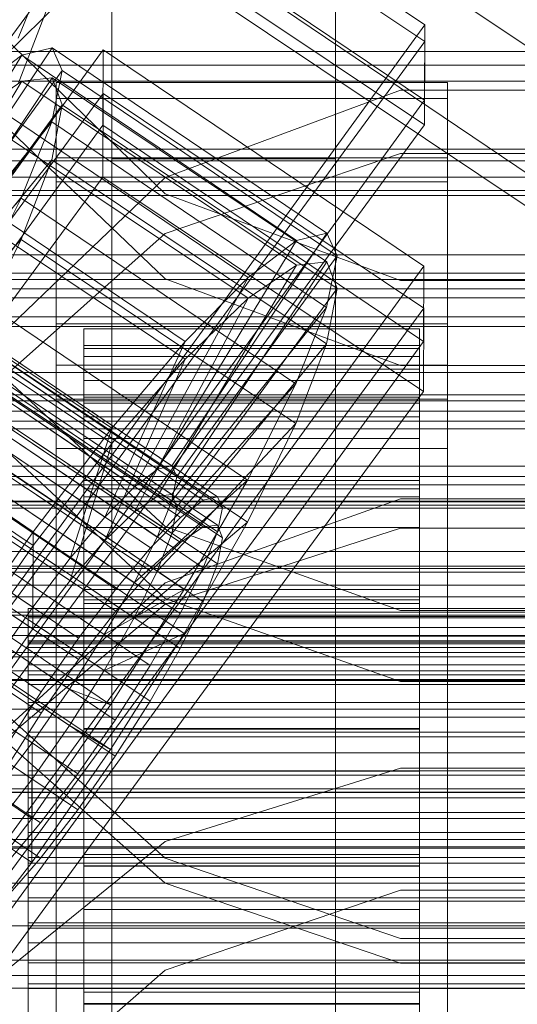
# Model space of a CAD drawing. Header units: millimetres. Extents: x -1970 to 61924, y -58230 to 6847.
# Tile 99 of 256: x -148 to -130, y -34556 to -34520. Entities that reach past the tile are written whole.
import ezdxf

# ---------------------------------------------------------------- set-up
doc = ezdxf.new("R2010")
doc.units = ezdxf.units.MM
for name, color, linetype, lineweight in [('COTAS_O', 1, 'Continuous', 0), ('COTAS_P', 1, 'Continuous', 0), ('frontal_briquetadora', 7, 'Continuous', 0), ('frontal_C01', 7, 'Continuous', 0), ('frontal_C02', 7, 'Continuous', 0), ('frontal_C03', 7, 'Continuous', 0), ('frontal_dosificador', 7, 'Continuous', 0), ('frontal_mezcladora', 7, 'Continuous', 0), ('frontal_secador', 7, 'Continuous', 0)]:
    doc.layers.add(name, color=color, linetype=linetype, lineweight=lineweight)
doc.dimstyles.new('R19_100', dxfattribs={"dimtxt": 250, "dimasz": 150, "dimexe": 150, "dimexo": 80, "dimgap": 100, "dimtad": 1, "dimtih": 1, "dimtoh": 1, "dimdsep": 46, "dimcen": 0.09, "dimadec": 0, "dimazin": 0, "dimtfac": 1, "dimtdec": 4, "dimtofl": 0, "dimtmove": 0, "dimatfit": 3, "dimfxl": 1, "dimtolj": 1, "dimtzin": 0, "dimarcsym": 0})

# ---------------------------------------------------------------- blocks, each defined once
blk = doc.blocks.new('DIM_R26_43')
at = {"layer": 'COTAS_P'}
for p, q in [((-1750, -34600), (-1600, -34555)), ((2600, -34600), (2450, -34555)), ((-1750, -35500), (-1750, -34600)), ((-1750, -34600), (2600, -34600)), ((-1750, -34600), (-1600, -34645)), ((2600, -34600), (2450, -34645)), ((2600, -35500), (2600, -34600))]:
    blk.add_line(p, q, dxfattribs=at)
blk.add_text('4350 P', height=250, dxfattribs=at).set_placement((425, -34500))
blk = doc.blocks.new('DIM_R26_47')
at = {"layer": 'COTAS_P'}
for p, q in [((-850, -33400), (-150, -33400)), ((-150, -33400), (-195, -33550)), ((-150, -36000), (-150, -33400)), ((-150, -33400), (-105, -33550)), ((-150, -36000), (-195, -35850)), ((-150, -36000), (-105, -35850)), ((-850, -36000), (-150, -36000))]:
    blk.add_line(p, q, dxfattribs=at)
blk.add_text('2600 P', height=250, rotation=90, dxfattribs=at).set_placement((-250, -34700))
blk = doc.blocks.new('DIM_R26_48')
at = {"layer": 'COTAS_O'}
for p, q in [((-650, -33700), (50, -33700)), ((50, -33700), (5, -33850)), ((50, -34900), (50, -33700)), ((50, -33700), (95, -33850)), ((50, -34900), (5, -34750)), ((50, -34900), (95, -34750)), ((-650, -34900), (50, -34900))]:
    blk.add_line(p, q, dxfattribs=at)
blk.add_text('1200 O', height=250, rotation=90, dxfattribs=at).set_placement((-50, -34300))
blk = doc.blocks.new('DIM_R26_49')
at = {"layer": 'COTAS_O'}
for p, q in [((-650, -34200), (-500, -34155)), ((650, -34200), (500, -34155)), ((-650, -34900), (-650, -34200)), ((-650, -34200), (650, -34200)), ((-650, -34200), (-500, -34245)), ((650, -34200), (500, -34245)), ((650, -34900), (650, -34200))]:
    blk.add_line(p, q, dxfattribs=at)
blk.add_text('1300 O', height=250, dxfattribs=at).set_placement((0, -34100))
blk = doc.blocks.new('DIM_R26_54')
at = {"layer": 'COTAS_P'}
for p, q in [((-305, -34680), (395, -34680)), ((395, -34680), (350, -34830)), ((395, -36000), (395, -34680)), ((395, -34680), (440, -34830)), ((395, -36000), (350, -35850)), ((395, -36000), (440, -35850)), ((-305, -36000), (395, -36000))]:
    blk.add_line(p, q, dxfattribs=at)
blk.add_text('1320 P', height=250, rotation=90, dxfattribs=at).set_placement((295, -35340))

msp = doc.modelspace()

# ---------------------------------------------------------------- linework, layer by layer
at = {"layer": 'frontal_briquetadora'}
for p, q in [((-148.92, -34521.752), (-143.094, -34516.027)), ((-143.094, -34526.603), (-148.92, -34520.952)), ((-134.674, -34522.89), (-143.094, -34526.023)), ((-125.326, -34522.89), (-134.674, -34522.89)), ((-148.92, -34524.071), (-143.093, -34529.643)), ((-143.093, -34528.025), (-134.673, -34525.158)), ((-134.673, -34525.158), (-125.327, -34525.158)), ((-143.094, -34526.023), (-148.92, -34531.596)), ((-134.674, -34529.704), (-143.094, -34526.603)), ((-148.92, -34533.192), (-143.093, -34528.025)), ((-143.093, -34529.643), (-134.673, -34532.735)), ((-125.326, -34529.704), (-134.674, -34529.704)), ((195, -34530), (-195, -34530)), ((-134.673, -34532.735), (-125.327, -34532.735)), ((-143.093, -34538.496), (-148.92, -34533.082)), ((-143.094, -34541.066), (-148.92, -34535.648)), ((195, -34537), (-195, -34537)), ((-134.674, -34537.508), (-143.094, -34540.51)), ((-125.326, -34537.508), (-134.674, -34537.508)), ((-134.673, -34541.501), (-143.093, -34538.496)), ((-134.673, -34538.552), (-143.093, -34541.275)), ((-125.327, -34538.552), (-134.673, -34538.552)), ((-143.094, -34540.51), (-148.92, -34545.844)), ((-134.674, -34544.034), (-143.094, -34541.066)), ((-143.093, -34541.275), (-148.92, -34546.182)), ((-125.327, -34541.501), (-134.673, -34541.501)), ((-125.326, -34544.034), (-134.674, -34544.034)), ((-148.92, -34545.1), (-143.094, -34550.353)), ((-148.92, -34546.078), (-143.093, -34551.244)), ((-143.093, -34549.754), (-134.673, -34547.13)), ((-134.673, -34547.13), (-125.327, -34547.13)), ((-148.92, -34554.481), (-143.093, -34549.754)), ((-143.094, -34550.353), (-134.674, -34553.23)), ((-143.093, -34551.244), (-134.673, -34554.112)), ((-143.094, -34554.358), (-134.674, -34551.493)), ((-134.674, -34551.493), (-125.326, -34551.493)), ((-134.674, -34553.23), (-125.326, -34553.23)), ((-134.673, -34554.112), (-125.327, -34554.112)), ((-148.92, -34559.44), (-143.094, -34554.358))]:
    msp.add_line(p, q, dxfattribs=at)
at = {"layer": 'frontal_C01'}
for p, q in [((-355.017, -34393.2), (-141.218, -34537.429)), ((-355.53, -34393.324), (-141.731, -34537.552)), ((-354.844, -34393.587), (-141.045, -34537.815)), ((-356.348, -34393.95), (-142.549, -34538.178)), ((-355.022, -34394.456), (-141.224, -34538.685)), ((-357.415, -34395.034), (-143.617, -34539.262)), ((-355.541, -34395.751), (-141.742, -34539.979)), ((-358.659, -34396.503), (-144.861, -34540.732)), ((-356.363, -34397.381), (-142.565, -34541.61)), ((-146.196, -34542.486), (-359.995, -34398.258)), ((-357.434, -34399.237), (-143.635, -34543.465)), ((-361.332, -34400.177), (-147.533, -34544.406)), ((-358.68, -34401.191), (-144.881, -34545.419)), ((-360.017, -34403.111), (-146.218, -34547.339)), ((-361.352, -34404.865), (-147.554, -34549.093)), ((-228.298, -34459.66), (-130, -34525.972)), ((-145.277, -34512.823), (-133.809, -34520.559)), ((-133.821, -34523.256), (-145.289, -34515.519)), ((-146.887, -34517.389), (-148.35, -34521.042)), ((-133.809, -34520.559), (-161.341, -34558.414)), ((-133.809, -34520.559), (-133.821, -34523.256)), ((-152.686, -34529.692), (-147.143, -34521.377)), ((-147.143, -34521.377), (-148.226, -34521.638)), ((-147.143, -34521.377), (-137.313, -34528.008)), ((-146.777, -34522.192), (-147.143, -34521.377)), ((-172.847, -34559.305), (-145.315, -34521.451)), ((-153.199, -34529.816), (-148.226, -34521.638)), ((-148.226, -34521.638), (-149.953, -34522.959)), ((-148.226, -34521.638), (-138.396, -34528.269)), ((-145.327, -34524.147), (-145.315, -34521.451)), ((-145.315, -34521.451), (-133.847, -34529.187)), ((-152.513, -34530.078), (-146.777, -34522.192)), ((-147.155, -34524.029), (-146.777, -34522.192)), ((-146.777, -34522.192), (-136.948, -34528.823)), ((-147, -34525.318), (-147, -34522.621)), ((-147, -34522.621), (-133, -34522.621)), ((-147, -34568.844), (-147, -34522.621)), ((-133, -34522.621), (-133, -34525.318)), ((-133, -34522.621), (-133, -34568.844)), ((-149.953, -34522.959), (-140.123, -34529.59)), ((-161.353, -34561.11), (-133.821, -34523.256)), ((-145.327, -34524.147), (-172.859, -34562.001)), ((-152.692, -34530.948), (-147.155, -34524.029)), ((-148.249, -34526.761), (-147.155, -34524.029)), ((-147.155, -34524.029), (-137.325, -34530.66)), ((-133.859, -34531.883), (-145.327, -34524.147)), ((-152.207, -34525.248), (-142.377, -34531.879)), ((-133, -34525.318), (-147, -34525.318)), ((-147, -34525.318), (-147, -34571.54)), ((-133, -34571.54), (-133, -34525.318)), ((-153.21, -34532.243), (-148.249, -34526.761)), ((-149.985, -34530.203), (-148.249, -34526.761)), ((-148.249, -34526.761), (-138.419, -34533.392)), ((-137.313, -34528.008), (-142.856, -34536.323)), ((-138.396, -34528.269), (-137.313, -34528.008)), ((-137.313, -34528.008), (-136.948, -34528.823)), ((-154.833, -34528.35), (-145.003, -34534.981)), ((-138.396, -34528.269), (-143.369, -34536.447)), ((-140.123, -34529.59), (-138.396, -34528.269)), ((-136.948, -34528.823), (-142.683, -34536.71)), ((-136.948, -34528.823), (-137.325, -34530.66)), ((-133.847, -34529.187), (-161.379, -34567.042)), ((-133.847, -34529.187), (-133.859, -34531.883)), ((-143.369, -34536.447), (-153.199, -34529.816)), ((-142.856, -34536.323), (-152.686, -34529.692)), ((-140.123, -34529.59), (-144.188, -34537.073)), ((-142.377, -34531.879), (-140.123, -34529.59)), ((-142.683, -34536.71), (-152.513, -34530.078)), ((-144.188, -34537.073), (-154.017, -34530.441)), ((-149.985, -34530.203), (-140.156, -34536.834)), ((-137.325, -34530.66), (-142.862, -34537.58)), ((-137.325, -34530.66), (-138.419, -34533.392)), ((-142.862, -34537.58), (-152.692, -34530.948)), ((430, -34531.343), (-430, -34531.343)), ((-145.255, -34538.157), (-155.085, -34531.526)), ((-147, -34533.945), (-147, -34531.249)), ((-147, -34531.249), (-133, -34531.249)), ((-147, -34577.472), (-147, -34531.249)), ((-146, -34541.432), (-146, -34531.433)), ((-146, -34531.433), (-146, -34532.025)), ((-146, -34531.433), (-134, -34531.433)), ((-146, -34532.135), (-146, -34531.433)), ((-134, -34532.025), (-134, -34531.433)), ((-134, -34531.433), (-134, -34541.432)), ((-134, -34531.433), (-134, -34532.135)), ((-133, -34531.249), (-133, -34533.945)), ((-133, -34531.249), (-133, -34577.472)), ((-161.391, -34569.738), (-133.859, -34531.883)), ((-142.377, -34531.879), (-145.255, -34538.157)), ((-145.003, -34534.981), (-142.377, -34531.879)), ((-147.823, -34538.685), (-157.653, -34532.053)), ((-143.38, -34538.874), (-153.21, -34532.243)), ((-146, -34541.713), (-146, -34532.025)), ((-146, -34532.025), (-146, -34533.872)), ((-146, -34532.025), (-134, -34532.025)), ((-146, -34541.765), (-146, -34532.135)), ((-146, -34532.135), (-134, -34532.135)), ((-146, -34534.085), (-146, -34532.135)), ((-134, -34533.872), (-134, -34532.025)), ((-134, -34532.025), (-134, -34541.713)), ((-134, -34532.135), (-134, -34541.765)), ((-134, -34532.135), (-134, -34534.085)), ((-146.499, -34539.626), (-156.329, -34532.995)), ((-138.419, -34533.392), (-143.38, -34538.874)), ((-138.419, -34533.392), (-140.156, -34536.834)), ((-144.203, -34540.504), (-154.033, -34533.873)), ((-133, -34533.945), (-147, -34533.945)), ((-147, -34533.945), (-147, -34580.168)), ((-146, -34542.588), (-146, -34533.872)), ((-146, -34533.872), (-146, -34536.847)), ((-146, -34533.872), (-134, -34533.872)), ((-134, -34536.847), (-134, -34533.872)), ((-134, -34533.872), (-134, -34542.588)), ((-133, -34580.168), (-133, -34533.945)), ((-152.246, -34534.121), (-142.416, -34540.752)), ((-146, -34542.688), (-146, -34534.085)), ((-146, -34534.085), (-134, -34534.085)), ((-146, -34537.148), (-146, -34534.085)), ((-134, -34534.085), (-134, -34542.688)), ((-134, -34534.085), (-134, -34537.148)), ((-157.665, -34534.75), (-147.835, -34541.381)), ((-147.823, -34538.685), (-145.003, -34534.981)), ((-145.003, -34534.981), (-146.499, -34539.626)), ((-145.274, -34542.36), (-155.103, -34535.729)), ((430, -34536.343), (-430, -34536.343)), ((-143.369, -34536.447), (-144.188, -34537.073)), ((-142.856, -34536.323), (-143.369, -34536.447)), ((-142.683, -34536.71), (-142.856, -34536.323)), ((-146, -34543.997), (-146, -34536.847)), ((-146, -34536.847), (-146, -34540.748)), ((-146, -34536.847), (-134, -34536.847)), ((-140.156, -34536.834), (-144.203, -34540.504)), ((-142.862, -34537.58), (-142.683, -34536.71)), ((-140.156, -34536.834), (-142.416, -34540.752)), ((-134, -34540.748), (-134, -34536.847)), ((-134, -34536.847), (-134, -34543.997)), ((-146, -34544.139), (-146, -34537.148)), ((-146, -34537.148), (-134, -34537.148)), ((-146, -34541.116), (-146, -34537.148)), ((-144.188, -34537.073), (-145.255, -34538.157)), ((-134, -34537.148), (-134, -34544.139)), ((-134, -34537.148), (-134, -34541.116)), ((-142.549, -34538.178), (-141.731, -34537.552)), ((-141.731, -34537.552), (-141.218, -34537.429)), ((-141.218, -34537.429), (-141.045, -34537.815)), ((-146.52, -34544.314), (-156.35, -34537.683)), ((-143.38, -34538.874), (-142.862, -34537.58)), ((-141.045, -34537.815), (-141.224, -34538.685)), ((-154.877, -34538.246), (-145.047, -34544.877)), ((-145.255, -34538.157), (-146.499, -34539.626)), ((-143.617, -34539.262), (-142.549, -34538.178)), ((-150.644, -34542.737), (-147.823, -34538.685)), ((-147.835, -34541.381), (-147.823, -34538.685)), ((-144.203, -34540.504), (-143.38, -34538.874)), ((-141.224, -34538.685), (-141.742, -34539.979)), ((-144.861, -34540.732), (-143.617, -34539.262)), ((-147.856, -34546.234), (-157.686, -34539.603)), ((-146.499, -34539.626), (-147.835, -34541.381)), ((-141.742, -34539.979), (-142.565, -34541.61)), ((-146.196, -34542.486), (-144.861, -34540.732)), ((-145.274, -34542.36), (-144.203, -34540.504)), ((-146, -34545.845), (-146, -34540.748)), ((-146, -34540.748), (-146, -34545.309)), ((-146, -34540.748), (-134, -34540.748)), ((-142.416, -34540.752), (-145.274, -34542.36)), ((-142.416, -34540.752), (-145.047, -34544.877)), ((-134, -34545.309), (-134, -34540.748)), ((-134, -34540.748), (-134, -34545.845)), ((-147.835, -34541.381), (-149.171, -34543.301)), ((-148, -34541.765), (-148, -34541.432)), ((-148, -34541.432), (-148, -34541.713)), ((-148, -34541.432), (148, -34541.432)), ((-146, -34546.019), (-146, -34541.116)), ((-146, -34541.116), (-134, -34541.116)), ((-146, -34545.72), (-146, -34541.116)), ((-146, -34541.713), (-146, -34541.432)), ((-134, -34541.432), (-146, -34541.432)), ((-146, -34541.432), (-146, -34541.765)), ((-134, -34541.116), (-134, -34546.019)), ((-134, -34541.116), (-134, -34545.72)), ((-134, -34541.432), (-134, -34541.713)), ((-134, -34541.765), (-134, -34541.432)), ((-148, -34541.713), (-148, -34542.588)), ((-148, -34541.713), (148, -34541.713)), ((-148, -34542.688), (-148, -34541.765)), ((-148, -34541.765), (148, -34541.765)), ((-146, -34542.588), (-146, -34541.713)), ((-134, -34541.713), (-146, -34541.713)), ((-134, -34541.765), (-146, -34541.765)), ((-146, -34541.765), (-146, -34542.688)), ((-142.565, -34541.61), (-143.635, -34543.465)), ((-134, -34541.713), (-134, -34542.588)), ((-134, -34542.688), (-134, -34541.765)), ((-157.698, -34542.299), (-147.868, -34548.93)), ((-147.533, -34544.406), (-146.196, -34542.486)), ((-146.52, -34544.314), (-145.274, -34542.36)), ((-148, -34542.588), (-148, -34543.997)), ((-148, -34542.588), (148, -34542.588)), ((-148, -34544.139), (-148, -34542.688)), ((-148, -34542.688), (148, -34542.688)), ((-146, -34543.997), (-146, -34542.588)), ((-134, -34542.588), (-146, -34542.588)), ((-134, -34542.688), (-146, -34542.688)), ((-146, -34542.688), (-146, -34544.139)), ((-134, -34542.588), (-134, -34543.997)), ((-134, -34544.139), (-134, -34542.688)), ((-143.635, -34543.465), (-144.881, -34545.419)), ((-148, -34543.997), (-148, -34545.845)), ((-148, -34543.997), (148, -34543.997)), ((-148, -34546.019), (-148, -34544.139)), ((-148, -34544.139), (148, -34544.139)), ((-146, -34545.845), (-146, -34543.997)), ((-134, -34543.997), (-146, -34543.997)), ((-134, -34544.139), (-146, -34544.139)), ((-146, -34544.139), (-146, -34546.019)), ((-134, -34543.997), (-134, -34545.845)), ((-134, -34546.019), (-134, -34544.139)), ((-148.779, -34546.36), (-147.533, -34544.406)), ((-147.856, -34546.234), (-146.52, -34544.314)), ((-145.047, -34544.877), (-146.52, -34544.314)), ((-145.047, -34544.877), (-147.868, -34548.93)), ((-146, -34545.309), (-146, -34548.005)), ((-134, -34545.309), (-146, -34545.309)), ((-146, -34545.309), (-146, -34550.219)), ((-134, -34548.005), (-134, -34545.309)), ((-134, -34550.219), (-134, -34545.309)), ((-144.881, -34545.419), (-146.218, -34547.339)), ((-148, -34545.845), (-148, -34548.005)), ((-148, -34545.845), (148, -34545.845)), ((-148, -34548.2), (-148, -34546.019)), ((-148, -34546.019), (148, -34546.019)), ((-146, -34548.2), (-146, -34545.72)), ((-146, -34545.72), (-134, -34545.72)), ((-146, -34550.644), (-146, -34545.72)), ((-146, -34548.005), (-146, -34545.845)), ((-134, -34545.845), (-146, -34545.845)), ((-134, -34546.019), (-146, -34546.019)), ((-146, -34546.019), (-146, -34548.2)), ((-134, -34545.72), (-134, -34548.2)), ((-134, -34545.72), (-134, -34550.644)), ((-134, -34545.845), (-134, -34548.005)), ((-134, -34548.2), (-134, -34546.019)), ((-149.192, -34547.988), (-147.856, -34546.234)), ((-147.868, -34548.93), (-147.856, -34546.234)), ((-146.218, -34547.339), (-147.554, -34549.093)), ((-148, -34548.005), (-148, -34550.331)), ((148, -34548.005), (-148, -34548.005)), ((-146, -34548.005), (-134, -34548.005)), ((-146, -34550.331), (-146, -34548.005)), ((-134, -34548.005), (-134, -34550.331)), ((-148, -34550.532), (-148, -34548.2)), ((-148, -34548.2), (148, -34548.2)), ((-134, -34548.2), (-146, -34548.2)), ((-146, -34548.2), (-146, -34550.532)), ((-134, -34550.532), (-134, -34548.2)), ((-147.868, -34548.93), (-150.688, -34552.634)), ((-147.554, -34549.093), (-148.798, -34550.563)), ((-146, -34550.331), (-146, -34550.219)), ((-146, -34550.219), (-146, -34555.143)), ((-146, -34550.219), (-134, -34550.219)), ((-134, -34555.143), (-134, -34550.219)), ((-134, -34550.219), (-134, -34550.331)), ((-148, -34550.331), (-148, -34552.664)), ((-148, -34550.331), (148, -34550.331)), ((-148, -34552.858), (-148, -34550.532)), ((-148, -34550.532), (148, -34550.532)), ((-146, -34552.664), (-146, -34550.331)), ((-134, -34550.331), (-146, -34550.331)), ((-146, -34550.532), (-146, -34550.644)), ((-134, -34550.532), (-146, -34550.532)), ((-146, -34550.532), (-146, -34552.858)), ((-134, -34550.331), (-134, -34552.664)), ((-134, -34550.644), (-134, -34550.532)), ((-134, -34552.858), (-134, -34550.532)), ((-146, -34550.644), (-134, -34550.644)), ((-146, -34555.554), (-146, -34550.644)), ((-134, -34550.644), (-134, -34555.554)), ((-148, -34552.664), (-148, -34554.844)), ((-148, -34552.664), (148, -34552.664)), ((-146, -34554.844), (-146, -34552.664)), ((-146, -34552.664), (-146, -34555.143)), ((-134, -34552.664), (-146, -34552.664)), ((-134, -34555.143), (-134, -34552.664)), ((-134, -34552.664), (-134, -34554.844)), ((-148, -34555.019), (-148, -34552.858)), ((-148, -34552.858), (148, -34552.858)), ((-146, -34552.858), (-146, -34555.554)), ((-134, -34552.858), (-146, -34552.858)), ((-146, -34552.858), (-146, -34555.019)), ((-134, -34555.554), (-134, -34552.858)), ((-134, -34555.019), (-134, -34552.858)), ((-148, -34554.844), (-148, -34556.724)), ((-148, -34554.844), (148, -34554.844)), ((-148, -34556.866), (-148, -34555.019)), ((-148, -34555.019), (148, -34555.019)), ((-146, -34556.724), (-146, -34554.844)), ((-146, -34554.844), (-146, -34559.747)), ((-134, -34554.844), (-146, -34554.844)), ((-146, -34555.019), (-146, -34560.115)), ((-134, -34555.019), (-146, -34555.019)), ((-146, -34555.019), (-146, -34556.866)), ((-146, -34555.143), (-146, -34559.747)), ((-146, -34555.143), (-134, -34555.143)), ((-134, -34559.747), (-134, -34554.844)), ((-134, -34554.844), (-134, -34556.724)), ((-134, -34560.115), (-134, -34555.019)), ((-134, -34556.866), (-134, -34555.019)), ((-134, -34559.747), (-134, -34555.143)), ((-146, -34555.554), (-134, -34555.554)), ((-146, -34560.115), (-146, -34555.554)), ((-134, -34555.554), (-134, -34560.115))]:
    msp.add_line(p, q, dxfattribs=at)
at = {"layer": 'frontal_C02'}
for p, q in [((-355.53, -34395.528), (-141.731, -34538.504)), ((-355.017, -34395.472), (-141.218, -34538.448)), ((-354.844, -34395.927), (-141.045, -34538.902)), ((-356.348, -34396.091), (-142.549, -34539.066)), ((-355.022, -34396.861), (-141.224, -34539.836)), ((-357.415, -34397.122), (-143.617, -34540.097)), ((-355.541, -34398.211), (-141.742, -34541.186)), ((-358.659, -34398.55), (-144.861, -34541.526)), ((-356.363, -34399.884), (-142.565, -34542.86)), ((-146.196, -34543.255), (-359.995, -34400.28)), ((-357.434, -34401.768), (-143.635, -34544.743)), ((-361.332, -34402.192), (-147.533, -34545.168)), ((-358.68, -34403.733), (-144.881, -34546.708)), ((-360.017, -34405.645), (-146.218, -34548.62)), ((-361.352, -34407.374), (-147.554, -34550.35)), ((-130, -34521.432), (-228.298, -34455.696)), ((-228.298, -34461.426), (-130, -34527.162)), ((-145.277, -34513.482), (-133.809, -34521.151)), ((-145.289, -34516.463), (-172.821, -34553.985)), ((-133.821, -34524.132), (-145.289, -34516.463)), ((-146.887, -34518.858), (-148.35, -34522.667)), ((-133.809, -34521.151), (-161.341, -34558.674)), ((-133.809, -34521.151), (-133.821, -34524.132)), ((-153.199, -34530.834), (-148.226, -34522.574)), ((-152.686, -34530.779), (-147.143, -34522.456)), ((-148.226, -34522.574), (-149.953, -34523.762)), ((-147.143, -34522.456), (-148.226, -34522.574)), ((-148.226, -34522.574), (-138.396, -34529.148)), ((-147.143, -34522.456), (-137.313, -34529.03)), ((-146.777, -34523.416), (-147.143, -34522.456)), ((-172.847, -34560.542), (-145.315, -34523.02)), ((-145.327, -34526), (-145.315, -34523.02)), ((-145.315, -34523.02), (-133.847, -34530.689)), ((-152.513, -34531.233), (-146.777, -34523.416)), ((-147.155, -34525.388), (-146.777, -34523.416)), ((-147, -34526.174), (-147, -34523.194)), ((-147, -34523.194), (-133, -34523.194)), ((-147, -34569.012), (-147, -34523.194)), ((-146.777, -34523.416), (-136.948, -34529.989)), ((-133, -34523.194), (-133, -34526.174)), ((-133, -34523.194), (-133, -34569.012)), ((-149.953, -34523.762), (-140.123, -34530.335)), ((-161.353, -34561.654), (-133.821, -34524.132)), ((-152.692, -34532.167), (-147.155, -34525.388)), ((-148.249, -34528.237), (-147.155, -34525.388)), ((-147.155, -34525.388), (-137.325, -34531.961)), ((-152.207, -34525.938), (-142.377, -34532.512)), ((-145.327, -34526), (-172.859, -34563.523)), ((-133, -34526.174), (-147, -34526.174)), ((-147, -34526.174), (-147, -34571.993)), ((-133.859, -34533.669), (-145.327, -34526)), ((-133, -34571.993), (-133, -34526.174)), ((-153.21, -34533.517), (-148.249, -34528.237)), ((-149.985, -34531.77), (-148.249, -34528.237)), ((-148.249, -34528.237), (-138.419, -34534.811)), ((-154.833, -34528.954), (-145.003, -34535.528)), ((-137.313, -34529.03), (-142.856, -34537.352)), ((-138.396, -34529.148), (-137.313, -34529.03)), ((-137.313, -34529.03), (-136.948, -34529.989)), ((-138.396, -34529.148), (-143.369, -34537.408)), ((-140.123, -34530.335), (-138.396, -34529.148)), ((-136.948, -34529.989), (-142.683, -34537.807)), ((-136.948, -34529.989), (-137.325, -34531.961)), ((-140.123, -34530.335), (-144.188, -34537.97)), ((-142.377, -34532.512), (-140.123, -34530.335)), ((-133.847, -34530.689), (-161.379, -34568.211)), ((-143.369, -34537.408), (-153.199, -34530.834)), ((-142.856, -34537.352), (-152.686, -34530.779)), ((-133.847, -34530.689), (-133.859, -34533.669)), ((-142.683, -34537.807), (-152.513, -34531.233)), ((-144.188, -34537.97), (-154.017, -34531.397)), ((-149.985, -34531.77), (-140.156, -34538.344)), ((-142.862, -34538.741), (-152.692, -34532.167)), ((-137.325, -34531.961), (-142.862, -34538.741)), ((-137.325, -34531.961), (-138.419, -34534.811)), ((-147.823, -34539.179), (-157.653, -34532.606)), ((-145.255, -34539.001), (-155.085, -34532.428)), ((-146, -34542.415), (-146, -34532.423)), ((-146, -34532.423), (-146, -34532.869)), ((-146, -34532.423), (-134, -34532.423)), ((-146, -34533.271), (-146, -34532.423)), ((-142.377, -34532.512), (-145.255, -34539.001)), ((-145.003, -34535.528), (-142.377, -34532.512)), ((-134, -34532.869), (-134, -34532.423)), ((-134, -34532.423), (-134, -34542.415)), ((-134, -34532.423), (-134, -34533.271)), ((-147, -34535.712), (-147, -34532.731)), ((-147, -34532.731), (-133, -34532.731)), ((-147, -34578.55), (-147, -34532.731)), ((-146, -34542.626), (-146, -34532.869)), ((-146, -34532.869), (-146, -34534.579)), ((-146, -34532.869), (-134, -34532.869)), ((-134, -34534.579), (-134, -34532.869)), ((-134, -34532.869), (-134, -34542.626)), ((-133, -34532.731), (-133, -34535.712)), ((-133, -34532.731), (-133, -34578.55)), ((-146, -34542.817), (-146, -34533.271)), ((-146, -34533.271), (-134, -34533.271)), ((-146, -34535.355), (-146, -34533.271)), ((-134, -34533.271), (-134, -34542.817)), ((-134, -34533.271), (-134, -34535.355)), ((-161.391, -34571.192), (-133.859, -34533.669)), ((-143.38, -34540.09), (-153.21, -34533.517)), ((-146.499, -34540.43), (-156.329, -34533.857)), ((-146, -34543.436), (-146, -34534.579)), ((-146, -34534.579), (-146, -34537.435)), ((-146, -34534.579), (-134, -34534.579)), ((-134, -34537.435), (-134, -34534.579)), ((-134, -34534.579), (-134, -34543.436)), ((-138.419, -34534.811), (-143.38, -34540.09)), ((-138.419, -34534.811), (-140.156, -34538.344)), ((-144.203, -34541.764), (-154.033, -34535.19)), ((-146, -34543.804), (-146, -34535.355)), ((-146, -34535.355), (-134, -34535.355)), ((-146, -34538.532), (-146, -34535.355)), ((-134, -34535.355), (-134, -34543.804)), ((-134, -34535.355), (-134, -34538.532)), ((-157.665, -34535.586), (-147.835, -34542.16)), ((-152.246, -34535.746), (-142.416, -34542.32)), ((-147.823, -34539.179), (-145.003, -34535.528)), ((-133, -34535.712), (-147, -34535.712)), ((-147, -34535.712), (-147, -34581.53)), ((-145.003, -34535.528), (-146.499, -34540.43)), ((-133, -34581.53), (-133, -34535.712)), ((-145.274, -34543.647), (-155.103, -34537.074)), ((-146, -34544.789), (-146, -34537.435)), ((-146, -34537.435), (-146, -34541.243)), ((-146, -34537.435), (-134, -34537.435)), ((-143.369, -34537.408), (-144.188, -34537.97)), ((-142.856, -34537.352), (-143.369, -34537.408)), ((-142.683, -34537.807), (-142.856, -34537.352)), ((-134, -34541.243), (-134, -34537.435)), ((-134, -34537.435), (-134, -34544.789)), ((-142.862, -34538.741), (-142.683, -34537.807)), ((-144.188, -34537.97), (-145.255, -34539.001)), ((-146, -34545.309), (-146, -34538.532)), ((-146, -34538.532), (-134, -34538.532)), ((-146, -34542.587), (-146, -34538.532)), ((-140.156, -34538.344), (-144.203, -34541.764)), ((-142.549, -34539.066), (-141.731, -34538.504)), ((-140.156, -34538.344), (-142.416, -34542.32)), ((-141.731, -34538.504), (-141.218, -34538.448)), ((-141.218, -34538.448), (-141.045, -34538.902)), ((-134, -34538.532), (-134, -34545.309)), ((-134, -34538.532), (-134, -34542.587)), ((-143.38, -34540.09), (-142.862, -34538.741)), ((-141.045, -34538.902), (-141.224, -34539.836)), ((-146.52, -34545.612), (-156.35, -34539.039)), ((-150.644, -34543.216), (-147.823, -34539.179)), ((-147.835, -34542.16), (-147.823, -34539.179)), ((-145.255, -34539.001), (-146.499, -34540.43)), ((-143.617, -34540.097), (-142.549, -34539.066)), ((-154.877, -34539.894), (-145.047, -34546.468)), ((-141.224, -34539.836), (-141.742, -34541.186)), ((-144.861, -34541.526), (-143.617, -34540.097)), ((-144.203, -34541.764), (-143.38, -34540.09)), ((-146.499, -34540.43), (-147.835, -34542.16)), ((-147.856, -34547.525), (-157.686, -34540.951)), ((-146, -34546.593), (-146, -34541.243)), ((-146, -34541.243), (-146, -34545.745)), ((-146, -34541.243), (-134, -34541.243)), ((-141.742, -34541.186), (-142.565, -34542.86)), ((-134, -34545.745), (-134, -34541.243)), ((-134, -34541.243), (-134, -34546.593)), ((-146.196, -34543.255), (-144.861, -34541.526)), ((-145.274, -34543.647), (-144.203, -34541.764)), ((-147.835, -34542.16), (-149.171, -34544.072)), ((-148, -34542.817), (-148, -34542.415)), ((-148, -34542.415), (-148, -34542.626)), ((-148, -34542.415), (148, -34542.415)), ((-146, -34542.626), (-146, -34542.415)), ((-134, -34542.415), (-146, -34542.415)), ((-146, -34542.415), (-146, -34542.817)), ((-142.416, -34542.32), (-145.274, -34543.647)), ((-142.416, -34542.32), (-145.047, -34546.468)), ((-134, -34542.415), (-134, -34542.626)), ((-134, -34542.817), (-134, -34542.415)), ((-148, -34542.626), (-148, -34543.436)), ((-148, -34542.626), (148, -34542.626)), ((-148, -34543.804), (-148, -34542.817)), ((-148, -34542.817), (148, -34542.817)), ((-146, -34547.23), (-146, -34542.587)), ((-146, -34542.587), (-134, -34542.587)), ((-146, -34547.244), (-146, -34542.587)), ((-146, -34543.436), (-146, -34542.626)), ((-134, -34542.626), (-146, -34542.626)), ((-134, -34542.817), (-146, -34542.817)), ((-146, -34542.817), (-146, -34543.804)), ((-134, -34542.587), (-134, -34547.23)), ((-134, -34542.587), (-134, -34547.244)), ((-134, -34542.626), (-134, -34543.436)), ((-134, -34543.804), (-134, -34542.817)), ((-142.565, -34542.86), (-143.635, -34544.743)), ((-148, -34543.436), (-148, -34544.789)), ((-148, -34543.436), (148, -34543.436)), ((-147.533, -34545.168), (-146.196, -34543.255)), ((-146, -34544.789), (-146, -34543.436)), ((-134, -34543.436), (-146, -34543.436)), ((-134, -34543.436), (-134, -34544.789)), ((-148, -34545.309), (-148, -34543.804)), ((-148, -34543.804), (148, -34543.804)), ((-146.52, -34545.612), (-145.274, -34543.647)), ((-134, -34543.804), (-146, -34543.804)), ((-146, -34543.804), (-146, -34545.309)), ((-134, -34545.309), (-134, -34543.804)), ((-157.698, -34543.932), (-147.868, -34550.505)), ((-148, -34544.789), (-148, -34546.593)), ((-148, -34544.789), (148, -34544.789)), ((-146, -34546.593), (-146, -34544.789)), ((-134, -34544.789), (-146, -34544.789)), ((-143.635, -34544.743), (-144.881, -34546.708)), ((-134, -34544.789), (-134, -34546.593)), ((-148.779, -34547.132), (-147.533, -34545.168)), ((-148, -34547.23), (-148, -34545.309)), ((-148, -34545.309), (148, -34545.309)), ((-134, -34545.309), (-146, -34545.309)), ((-146, -34545.309), (-146, -34547.23)), ((-134, -34547.23), (-134, -34545.309)), ((-147.856, -34547.525), (-146.52, -34545.612)), ((-145.047, -34546.468), (-146.52, -34545.612)), ((-146, -34545.745), (-146, -34548.725)), ((-134, -34545.745), (-146, -34545.745)), ((-146, -34545.745), (-146, -34550.632)), ((-134, -34548.725), (-134, -34545.745)), ((-134, -34550.632), (-134, -34545.745)), ((-148, -34546.593), (-148, -34548.725)), ((-148, -34546.593), (148, -34546.593)), ((-145.047, -34546.468), (-147.868, -34550.505)), ((-144.881, -34546.708), (-146.218, -34548.62)), ((-146, -34548.725), (-146, -34546.593)), ((-134, -34546.593), (-146, -34546.593)), ((-134, -34546.593), (-134, -34548.725)), ((-148, -34549.435), (-148, -34547.23)), ((-148, -34547.23), (148, -34547.23)), ((-134, -34547.23), (-146, -34547.23)), ((-146, -34547.23), (-146, -34549.435)), ((-146, -34549.435), (-146, -34547.244)), ((-146, -34547.244), (-134, -34547.244)), ((-146, -34552.184), (-146, -34547.244)), ((-134, -34549.435), (-134, -34547.23)), ((-134, -34547.244), (-134, -34549.435)), ((-134, -34547.244), (-134, -34552.184)), ((-149.192, -34549.254), (-147.856, -34547.525)), ((-147.868, -34550.505), (-147.856, -34547.525)), ((-148, -34548.725), (-148, -34551.04)), ((148, -34548.725), (-148, -34548.725)), ((-146.218, -34548.62), (-147.554, -34550.35)), ((-146, -34548.725), (-134, -34548.725)), ((-146, -34551.04), (-146, -34548.725)), ((-134, -34548.725), (-134, -34551.04)), ((-148, -34551.775), (-148, -34549.435)), ((-148, -34549.435), (148, -34549.435)), ((-134, -34549.435), (-146, -34549.435)), ((-146, -34549.435), (-146, -34551.775)), ((-134, -34551.775), (-134, -34549.435)), ((-147.868, -34550.505), (-150.688, -34554.156)), ((-147.554, -34550.35), (-148.798, -34551.779)), ((-146, -34551.04), (-146, -34550.632)), ((-146, -34550.632), (-146, -34555.571)), ((-146, -34550.632), (-134, -34550.632)), ((-134, -34555.571), (-134, -34550.632)), ((-134, -34550.632), (-134, -34551.04)), ((-148, -34551.04), (-148, -34553.38)), ((-148, -34551.04), (148, -34551.04)), ((-146, -34553.38), (-146, -34551.04)), ((-134, -34551.04), (-146, -34551.04)), ((-134, -34551.04), (-134, -34553.38)), ((-148, -34554.09), (-148, -34551.775)), ((-148, -34551.775), (148, -34551.775)), ((-146, -34551.775), (-146, -34552.184)), ((-134, -34551.775), (-146, -34551.775)), ((-146, -34551.775), (-146, -34554.09)), ((-134, -34552.184), (-134, -34551.775)), ((-134, -34554.09), (-134, -34551.775)), ((-146, -34552.184), (-134, -34552.184)), ((-146, -34557.071), (-146, -34552.184)), ((-134, -34552.184), (-134, -34557.071)), ((-148, -34553.38), (-148, -34555.585)), ((-148, -34553.38), (148, -34553.38)), ((-146, -34555.585), (-146, -34553.38)), ((-146, -34553.38), (-146, -34555.571)), ((-134, -34553.38), (-146, -34553.38)), ((-134, -34555.571), (-134, -34553.38)), ((-134, -34553.38), (-134, -34555.585)), ((-148, -34556.222), (-148, -34554.09)), ((-148, -34554.09), (148, -34554.09)), ((-146, -34554.09), (-146, -34557.071)), ((-134, -34554.09), (-146, -34554.09)), ((-146, -34554.09), (-146, -34556.222)), ((-134, -34557.071), (-134, -34554.09)), ((-134, -34556.222), (-134, -34554.09)), ((-146, -34555.571), (-146, -34560.228)), ((-146, -34555.571), (-134, -34555.571)), ((-134, -34560.228), (-134, -34555.571))]:
    msp.add_line(p, q, dxfattribs=at)
at = {"layer": 'frontal_C03'}
for p, q in [((1250, -34521.511), (-1250, -34521.511)), ((-1250, -34522.568), (1250, -34522.568)), ((1250, -34525.42), (-1250, -34525.42)), ((1250, -34526.478), (-1250, -34526.478)), ((1250, -34528.785), (-1250, -34528.785)), ((1250, -34529.439), (-1250, -34529.439)), ((1250, -34530.32), (-1250, -34530.32)), ((-1250, -34532.986), (1250, -34532.986)), ((-1250, -34533.783), (1250, -34533.783)), ((-1250, -34534.368), (1250, -34534.368)), ((-1250, -34536.706), (1250, -34536.706)), ((-1250, -34537.835), (1250, -34537.835)), ((1250, -34540.126), (-1250, -34540.126)), ((1250, -34541.008), (-1250, -34541.008)), ((-1250, -34541.554), (1250, -34541.554)), ((1250, -34541.661), (-1250, -34541.661)), ((-1250, -34543.151), (1250, -34543.151)), ((1250, -34543.969), (-1250, -34543.969)), ((-1250, -34545.026), (1250, -34545.026)), ((1250, -34547.878), (-1250, -34547.878)), ((-1250, -34547.998), (1250, -34547.998)), ((1250, -34548.935), (-1250, -34548.935)), ((-1250, -34549.954), (1250, -34549.954)), ((1250, -34551.243), (-1250, -34551.243)), ((1250, -34551.896), (-1250, -34551.896)), ((1250, -34552.778), (-1250, -34552.778))]:
    msp.add_line(p, q, dxfattribs=at)
at = {"layer": 'frontal_dosificador'}
msp.add_line((-770, -34540), (770, -34540), dxfattribs=at)
at = {"layer": 'frontal_mezcladora'}
for p, q in [((-145, -34525.346), (-145, -34470.534)), ((-137, -34525.346), (-137, -34470.534)), ((-145, -34590), (-145, -34525.346)), ((-145, -34525.346), (-137, -34525.346)), ((-137, -34590), (-137, -34525.346)), ((-315, -34535), (315, -34535)), ((-420, -34542.102), (240, -34542.102))]:
    msp.add_line(p, q, dxfattribs=at)
at = {"layer": 'frontal_secador'}
for p, q in [((-1250, -34522), (1250, -34522)), ((-1250, -34525), (1250, -34525)), ((1250, -34526), (-1250, -34526)), ((-1250, -34526.659), (1250, -34526.659)), ((1250, -34529.659), (-1250, -34529.659)), ((-1250, -34531), (1250, -34531)), ((1250, -34534), (-1250, -34534)), ((-1250, -34534.728), (1250, -34534.728)), ((-1250, -34537.588), (1250, -34537.588)), ((1250, -34537.611), (-1250, -34537.611)), ((1250, -34537.728), (-1250, -34537.728)), ((-1250, -34539.387), (1250, -34539.387)), ((1250, -34539.918), (-1250, -34539.918)), ((-1250, -34540), (1250, -34540)), ((1250, -34540.588), (-1250, -34540.588)), ((1250, -34542.387), (-1250, -34542.387)), ((1250, -34543), (-1250, -34543)), ((-1250, -34543.65), (1250, -34543.65)), ((1250, -34544), (-1250, -34544)), ((1250, -34547.382), (-1250, -34547.382)), ((-1250, -34548), (1250, -34548)), ((1250, -34549.689), (-1250, -34549.689)), ((-1250, -34550), (1250, -34550)), ((1250, -34554), (-1250, -34554)), ((1250, -34554.545), (-1250, -34554.545)), ((-1250, -34555), (1250, -34555))]:
    msp.add_line(p, q, dxfattribs=at)

# ---------------------------------------------------------------- dimensions: what is measured, and where the dimension line sits
at = {"layer": 'COTAS_O'}
for p2, distance, picture, middle in [((-650, -33700), -700, 'DIM_R26_48', (50, -34300)), ((650, -34900), 700, 'DIM_R26_49', (0, -34200))]:
    dim = msp.add_aligned_dim(p1=(-650, -34900), p2=p2, distance=distance, text='<> O', dimstyle='R19_100', dxfattribs=at)
    dim.commit()
    dim.dimension.update_dxf_attribs({"geometry": picture, "text_midpoint": middle})
at = {"layer": 'COTAS_P'}
for p1, p2, distance, picture, middle in [((-850, -36000), (-850, -33400), -700, 'DIM_R26_47', (-150, -34700)), ((-1750, -35500), (2600, -35500), 900, 'DIM_R26_43', (425, -34600)), ((-305, -36000), (-305, -34680), -700, 'DIM_R26_54', (395, -35340))]:
    dim = msp.add_aligned_dim(p1=p1, p2=p2, distance=distance, text='<> P', dimstyle='R19_100', dxfattribs=at)
    dim.commit()
    dim.dimension.update_dxf_attribs({"geometry": picture, "text_midpoint": middle})

doc.saveas('drawing.dxf')
